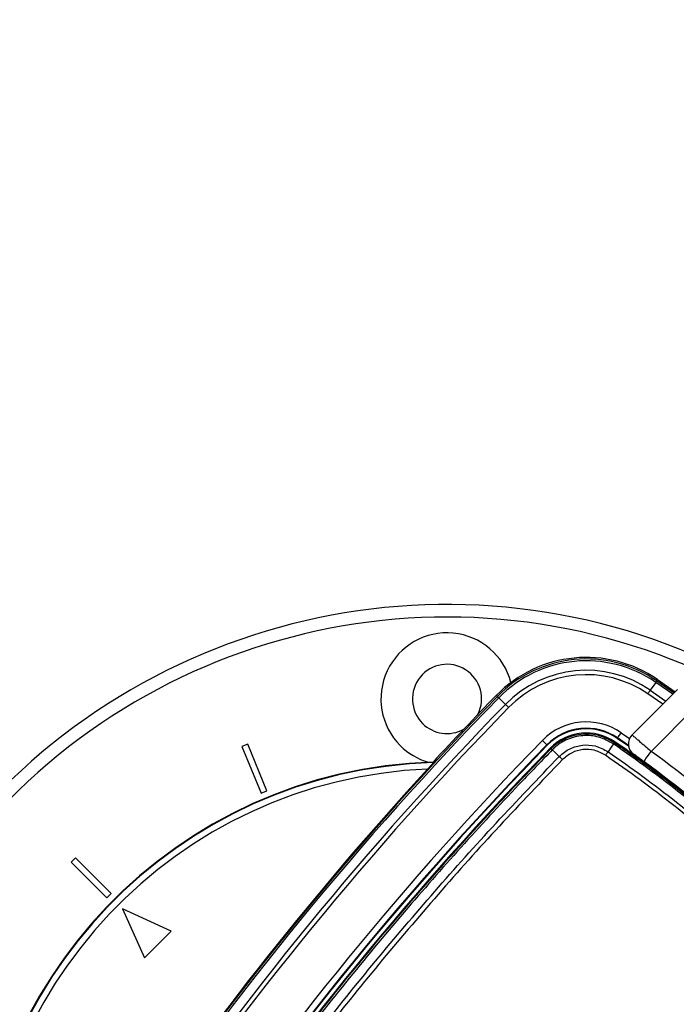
# Model space of a CAD drawing. Header units: millimetres. Extents: x 36407 to 443956, y 6043 to 409364.
# Tile 33 of 73: x 87328 to 92548, y 244780 to 252604. Entities that reach past the tile are written whole.
import ezdxf

# ---------------------------------------------------------------- set-up
doc = ezdxf.new("R2010")
doc.units = ezdxf.units.MM
doc.header["$LTSCALE"] = 50
doc.layers.add('COMPONENT_GEOMETRY', color=7, linetype='Continuous')
doc.styles.add('SLDTEXTSTYLE0', font='TXT', dxfattribs={"width": 0.75})
doc.dimstyles.new('SLDDIMSTYLE0', dxfattribs={"dimtxt": 2500, "dimasz": 165.1, "dimexe": 0, "dimexo": 0.0625, "dimgap": 625, "dimtad": 0, "dimtih": 1, "dimtoh": 1, "dimdec": 1, "dimrnd": 1e-09, "dimzin": 12, "dimdsep": 46, "dimtxsty": 'SLDTEXTSTYLE0', "dimsah": 1, "dimcen": 0.09, "dimadec": 0, "dimazin": 3, "dimtfac": 1, "dimtdec": 1, "dimtofl": 0, "dimtmove": 0, "dimatfit": 3, "dimfxl": 1, "dimfrac": 2, "dimtolj": 1, "dimtzin": 12, "dimarcsym": 0})
doc.dimstyles.new('SLDDIMSTYLE1', dxfattribs={"dimtxt": 2500, "dimasz": 165.1, "dimexe": 0, "dimexo": 0.0625, "dimgap": 625, "dimtad": 0, "dimtih": 1, "dimtoh": 1, "dimdec": 0, "dimrnd": 1e-09, "dimzin": 12, "dimdsep": 46, "dimtxsty": 'SLDTEXTSTYLE0', "dimsah": 1, "dimcen": 0.09, "dimadec": 0, "dimazin": 3, "dimtfac": 1, "dimtdec": 0, "dimtofl": 0, "dimtmove": 0, "dimatfit": 3, "dimfxl": 1, "dimfrac": 2, "dimtolj": 1, "dimtzin": 12, "dimarcsym": 0})

# ---------------------------------------------------------------- blocks, each defined once
blk = doc.blocks.new('_D')
at = {"layer": 'COMPONENT_GEOMETRY', "color": 7}
for p, q in [((167596.2, 392392.2), (70194.7, 392392.2)), ((70353.5, 392392.2), (70353.5, 321782.9)), ((65351.7, 321275.1), (64590, 321275.1)), ((64590, 321275.1), (64590, 317306.4)), ((75355.2, 321275.1), (76116.9, 321275.1)), ((76116.9, 321275.1), (76116.9, 317306.4)), ((64590, 317306.4), (65351.7, 317306.4)), ((76116.9, 317306.4), (75355.2, 317306.4)), ((70353.5, 242956.6), (70353.5, 313565.9)), ((79452.5, 242956.6), (70194.7, 242956.6))]:
    blk.add_line(p, q, dxfattribs=at)
for points in [[(70353.5, 392392.2), (70328.1, 392227.1), (70378.9, 392227.1)], [(70353.5, 242956.6), (70378.9, 243121.7), (70328.1, 243121.7)]]:
    blk.add_solid(points, dxfattribs=at)
at = {"layer": 'COMPONENT_GEOMETRY', "color": 7, "char_height": 2500, "attachment_point": 1, "style": 'SLDTEXTSTYLE0'}
for s, insert in [('9\'9.67"', (65351.7, 320529)), ('2988.7', (65273.6, 316788.6))]:
    blk.add_mtext(s, dxfattribs=dict(at, insert=insert))
blk = doc.blocks.new('_D_3')
at = {"layer": 'COMPONENT_GEOMETRY', "color": 7}
for p, q in [((240160.5, 319828.1), (240160.5, 202242)), ((85724.7, 242893.1), (85724.7, 202242)), ((157017.3, 206001.4), (156255.5, 206001.4)), ((156255.5, 206001.4), (156255.5, 202032.7)), ((168868, 206001.4), (169629.7, 206001.4)), ((169629.7, 206001.4), (169629.7, 202032.7)), ((85724.7, 202400.7), (155016.4, 202400.7)), ((240160.5, 202400.7), (170868.8, 202400.7)), ((156255.5, 202032.7), (157017.3, 202032.7)), ((169629.7, 202032.7), (168868, 202032.7))]:
    blk.add_line(p, q, dxfattribs=at)
for points in [[(85724.7, 202400.7), (85889.8, 202375.3), (85889.8, 202426.1)], [(240160.5, 202400.7), (239995.4, 202426.1), (239995.4, 202375.3)]]:
    blk.add_solid(points, dxfattribs=at)
at = {"layer": 'COMPONENT_GEOMETRY', "color": 7, "char_height": 2500, "attachment_point": 1, "style": 'SLDTEXTSTYLE0'}
for s, insert in [('10\'1.60"', (157017.3, 205255.3)), ('3089', (159248.2, 201514.9))]:
    blk.add_mtext(s, dxfattribs=dict(at, insert=insert))

msp = doc.modelspace()

# ---------------------------------------------------------------- linework, layer by layer
at = {"color": 7, "linetype": 'Continuous', "lineweight": 25}
for p, q in [((92383.76, 247338.21), (92341.24, 247276.37)), ((92392.04, 247350.26), (92398.99, 247360.38)), ((92398.99, 247360.38), (92538.41, 247262.87)), ((92195.81, 246920.27), (92557.3, 247281.76)), ((91125.32, 247225.94), (91116.53, 247234.52)), ((91135.79, 247215.74), (91189.51, 247163.34)), ((92698.72, 247140.34), (92348.41, 246790.03)), ((92055.31, 246860.49), (92059.07, 246865.95)), ((92077.87, 246893.3), (92080.35, 246896.9)), ((92168.38, 246830.33), (92077.87, 246893.3)), ((92167.39, 246836.39), (92080.35, 246896.9)), ((89140.55, 246846.49), (89094.35, 246827.36)), ((89094.35, 246827.36), (89247.43, 246457.8)), ((89293.62, 246476.94), (89140.55, 246846.49)), ((91522.33, 246838.78), (91519.2, 246841.83)), ((91550.9, 246810.92), (91546.09, 246815.61)), ((91561.61, 246801.27), (91561.59, 246801.25)), ((91615.77, 246750.15), (91617.11, 246748.89)), ((90615.9, 246700.62), (90613.91, 246704.99)), ((89247.43, 246457.8), (89293.62, 246476.94)), ((87772.55, 245944.15), (87737.19, 245908.8)), ((88055.39, 245661.31), (87772.55, 245944.15)), ((87737.19, 245908.8), (88020.04, 245625.96)), ((88020.04, 245625.96), (88055.39, 245661.31)), ((88143.78, 245537.57), (88320.56, 245148.66)), ((88532.69, 245360.79), (88143.78, 245537.57)), ((88320.56, 245148.66), (88532.69, 245360.79))]:
    msp.add_line(p, q, dxfattribs=at)
at = {"color": 8, "linetype": 'Continuous', "lineweight": 25}
for p, q in [((92519.12, 247243.58), (92383.76, 247338.21)), ((92392.04, 247350.26), (92529.6, 247254.06)), ((92341.24, 247276.37), (92465.3, 247189.76)), ((92439.94, 247164.4), (92321.21, 247247.24)), ((92108.67, 246938.1), (92175.77, 246891.57))]:
    msp.add_line(p, q, dxfattribs=at)
at = {"color": 7, "linetype": 'Continuous', "lineweight": 25, "flags": 128}
for points in [[(92383.76, 247338.21), (92385.55, 247340.81), (92387.14, 247343.14), (92388.53, 247345.16), (92389.7, 247346.86), (92390.65, 247348.24), (92391.36, 247349.26), (92391.82, 247349.94), (92392.04, 247350.26)], [(92321.21, 247247.24), (92323.99, 247251.28), (92326.74, 247255.28), (92329.43, 247259.2), (92332.05, 247263), (92334.56, 247266.66), (92336.95, 247270.13), (92339.18, 247273.38), (92341.24, 247276.37)], [(91125.32, 247225.94), (91125.6, 247225.67), (91126.18, 247225.1), (91127.08, 247224.23), (91128.27, 247223.07), (91129.75, 247221.62), (91131.51, 247219.91), (91133.53, 247217.94), (91135.79, 247215.74)], [(91214.83, 247138.66), (91211.32, 247142.08), (91207.84, 247145.47), (91204.44, 247148.79), (91201.13, 247152.02), (91197.95, 247155.11), (91194.94, 247158.05), (91192.12, 247160.8), (91189.51, 247163.34)], [(91519.2, 246841.83), (91518.4, 246842.61), (91516.3, 246844.66), (91512.95, 246847.93), (91508.5, 246852.27), (91503.1, 246857.53), (91496.96, 246863.52), (91490.31, 246870), (91483.41, 246876.74)], [(92080.35, 246896.9), (92080.98, 246897.82), (92082.65, 246900.24), (92085.29, 246904.09), (92088.82, 246909.22), (92093.09, 246915.43), (92097.95, 246922.5), (92103.21, 246930.15), (92108.67, 246938.1)], [(91615.77, 246750.15), (91583.58, 246780.54), (91561.61, 246801.27)], [(92047.5, 246848.86), (92029.72, 246822.76), (92005.58, 246787.33)], [(92047.47, 246848.89), (92049.21, 246851.44), (92050.76, 246853.71), (92052.09, 246855.68), (92053.21, 246857.33), (92054.1, 246858.65), (92054.75, 246859.62), (92055.16, 246860.23), (92055.31, 246860.49)], [(92289.22, 246709.44), (92290.36, 246710.98), (92293.72, 246715.57), (92299.19, 246723.02), (92306.56, 246733.04), (92315.53, 246745.26), (92325.76, 246759.19), (92336.87, 246774.31), (92348.41, 246790.03)]]:
    msp.add_lwpolyline(points, dxfattribs=at)
at = {"color": 7, "linetype": 'Continuous', "lineweight": 25}
for centre, radius, start, end in [((90724.72, 242956.63), 5000, 65.640303, 24.359697), ((90724.72, 242956.63), 4900, 66.081397, 23.918603), ((90724.72, 247206.63), 525, 14.374125, 225), ((91832.46, 246536.34), 1000, 55.490831, 135.719083), ((91832.46, 246536.34), 987.72, 55.490831, 135.719083), ((91832.46, 246536.34), 973.1, 55.490831, 135.719083), ((90724.72, 247206.63), 275, 333.510339, 225), ((91832.46, 246536.34), 898.06, 55.490831, 135.719083), ((91832.46, 246536.34), 862.7, 55.490831, 135.719083), ((110464.34, 228366.36), 27012.61, 135.719083, 145.723545), ((110464.34, 228366.36), 26998, 135.719083, 145.723545), ((110464.34, 228366.36), 27024.89, 135.719083, 137.267), ((110464.34, 228366.36), 26922.95, 135.719083, 145.723545), ((110464.34, 228366.36), 26887.6, 135.719083, 145.723545), ((91832.46, 246536.34), 487.55, 55.490831, 135.719083), ((90724.72, 247206.63), 275, 225, 299.160465), ((91832.46, 246536.34), 437.56, 55.490831, 135.719083), ((91832.46, 246536.34), 433.18, 55.490831, 135.719083), ((110464.34, 228366.36), 26512.44, 135.719083, 145.723545), ((91832.46, 246536.34), 400, 55.490831, 135.719083), ((86393.69, 238625.6), 10000, 46.719131, 55.490831), ((86393.69, 238625.6), 10000, 49.147412, 55.490831), ((92266.52, 246849.55), 100, 135, 234.2779), ((110464.34, 228366.36), 26462.45, 135.719083, 145.723545), ((110464.34, 228366.36), 26458.07, 135.719083, 145.723545), ((110464.34, 228366.36), 26424.89, 135.719083, 145.723545), ((90724.72, 247206.63), 525, 225, 253.360071), ((91456.99, 246696.4), 148.1, 45.068332, 50.648494), ((86369.59, 238649.79), 10100, 47.927635, 53.703556), ((86369.59, 238649.79), 10000, 47.956937, 53.703556), ((90724.72, 242956.63), 3750, 91.693338, 358.306662), ((90724.72, 242956.63), 3745.57, 91.664902, 358.335098), ((90724.72, 242956.63), 3695.6, 92.389452, 357.610548), ((110464.34, 228366.36), 27018.78, 137.416438, 145.723545)]:
    msp.add_arc(centre, radius, start, end, dxfattribs=at)
for points, knots in [([(91551.01, 246811.03), (91555.72, 246815.71), (91591.67, 246851.39), (91673.09, 246904.11), (91803.18, 246935.73), (91938.62, 246924.89), (92016.42, 246881.95), (92055.31, 246860.49)], [0, 0, 0, 0, 0.0363238, 0.2772866, 0.518216, 0.7591083, 1, 1, 1, 1]), ([(92047.47, 246848.89), (92010.01, 246869.56), (91935.08, 246910.91), (91804.61, 246921.36), (91679.27, 246890.93), (91600.8, 246840.14), (91566.15, 246805.77), (91561.61, 246801.27)], [0, 0, 0, 0, 0.2408148, 0.4816757, 0.7226296, 0.9636789, 1, 1, 1, 1]), ([(92195.81, 246920.27), (92197.46, 246918.86), (92200.78, 246916.05), (92226.58, 246894.12), (92264.68, 246861.67), (92307.71, 246824.92), (92336.58, 246800.18), (92348.41, 246790.03)], [0, 0, 0, 0, 0.21224717, 0.42402856, 0.63645379, 0.85095508, 1, 1, 1, 1]), ([(88631.72, 243246.42), (88770.3, 243445.68), (89047.45, 243844.19), (89483.75, 244427.44), (89934.42, 244999.09), (90390.39, 245545.67), (90850.51, 246068.32), (91235.55, 246484.87), (91472.08, 246729.43), (91550.9, 246810.92)], [0, 0, 0, 0, 0.1582173, 0.3164344, 0.4740122, 0.6315899, 0.7789697, 0.9263494, 1, 1, 1, 1]), ([(91561.59, 246801.25), (91482.75, 246719.74), (91246.15, 246475.12), (90861.01, 246058.47), (90400.77, 245535.69), (89944.68, 244988.99), (89493.88, 244417.22), (89057.48, 243833.85), (88780.26, 243435.25), (88641.65, 243235.96)], [0, 0, 0, 0, 0.0736516, 0.221033, 0.3684144, 0.5259923, 0.6835704, 0.8417851, 1, 1, 1, 1]), ([(91550.9, 246810.92), (91550.91, 246810.93), (91550.94, 246810.97), (91550.98, 246811.01), (91551.01, 246811.03)], [0, 0, 0, 0, 0.2455875, 1, 1, 1, 1]), ([(91561.61, 246801.27), (91560.08, 246802.72), (91557.03, 246805.62), (91553.78, 246808.64), (91551.58, 246810.64), (91551.2, 246810.9), (91551.01, 246811.03)], [0, 0, 0, 0, 0.2500067, 0.4999835, 0.7500314, 1, 1, 1, 1]), ([(91617.11, 246748.89), (91617.12, 246748.89), (91642.14, 246773.91), (91699.54, 246815.9), (91800.61, 246844.04), (91908.88, 246839.43), (91972.35, 246805.23), (92005.58, 246787.33)], [0, 0, 0, 0, 0.0000071, 0.2515579, 0.4934274, 0.734807, 1, 1, 1, 1]), ([(91985.87, 246758.52), (91956.48, 246774.33), (91900.35, 246804.55), (91805.03, 246808.23), (91714.56, 246784.3), (91667.01, 246744.5), (91642.77, 246724.21)], [0, 0, 0, 0, 0.2651527, 0.5065391, 0.7484358, 1, 1, 1, 1]), ([(91985.87, 246758.52), (91987.71, 246761.2), (91991.39, 246766.57), (91996.66, 246774.25), (92001.54, 246781.39), (92004.24, 246785.35), (92005.58, 246787.33)], [0, 0, 0, 0, 0.2499835, 0.4999944, 0.7499659, 1, 1, 1, 1]), ([(92005.58, 246787.33), (92097.73, 246722.63), (92374.67, 246528.19), (92816.22, 246176.14), (93317.37, 245720.51), (93773.85, 245242.34), (94189.83, 244749.31), (94433.55, 244408.1), (94555.42, 244237.49)], [0, 0, 0, 0, 0.0931497, 0.2799683, 0.4667869, 0.6531644, 0.826582, 1, 1, 1, 1]), ([(92047.5, 246848.86), (92047.5, 246848.86), (92047.49, 246848.87), (92047.48, 246848.88), (92047.47, 246848.89)], [0, 0, 0, 0, 0.0777122, 1, 1, 1, 1]), ([(92055.33, 246860.48), (92055.21, 246860.29), (92054.98, 246859.91), (92053.37, 246857.5), (92050.96, 246853.94), (92048.66, 246850.55), (92047.5, 246848.86)], [0, 0, 0, 0, 0.2500174, 0.5000094, 0.7500643, 1, 1, 1, 1]), ([(94616.95, 244279.41), (94492.28, 244453.74), (94242.93, 244802.41), (93820.12, 245301.9), (93359.67, 245782.66), (92858.12, 246237.77), (92416.5, 246589.64), (92139.63, 246784.14), (92047.5, 246848.86)], [0, 0, 0, 0, 0.1759264, 0.3518527, 0.5368032, 0.7221829, 0.9075626, 1, 1, 1, 1]), ([(92055.33, 246860.48), (92147.58, 246795.66), (92424.85, 246600.86), (92867.11, 246248.45), (93369.38, 245792.66), (93830.51, 245311.19), (94253.96, 244810.99), (94503.69, 244461.83), (94628.56, 244287.26)], [0, 0, 0, 0, 0.0924369, 0.2778181, 0.4631993, 0.6481528, 0.8240764, 1, 1, 1, 1]), ([(88699.37, 243187.68), (88763.53, 243280.66), (88956.08, 243559.7), (89287.83, 244018.04), (89708.81, 244570.97), (90154.29, 245124.98), (90625.69, 245679.21), (91111.86, 246222.3), (91448.7, 246573.36), (91617.11, 246748.89)], [0, 0, 0, 0, 0.0737205, 0.2212406, 0.3687607, 0.5262463, 0.6837317, 0.8418659, 1, 1, 1, 1]), ([(91642.77, 246724.21), (91474.51, 246548.85), (91138.01, 246198.15), (90652.29, 245655.61), (90181.3, 245101.96), (89736.2, 244548.54), (89315.56, 243996.21), (88984.06, 243538.37), (88791.64, 243259.64), (88727.52, 243166.76)], [0, 0, 0, 0, 0.1581334, 0.3162669, 0.473752, 0.6312372, 0.7787579, 0.9262788, 1, 1, 1, 1]), ([(91642.77, 246724.21), (91640.4, 246726.51), (91635.67, 246731.12), (91628.84, 246737.71), (91622.46, 246743.83), (91618.9, 246747.2), (91617.11, 246748.89)], [0, 0, 0, 0, 0.2500231, 0.5000339, 0.7500103, 1, 1, 1, 1]), ([(94526.61, 244217.78), (94405.2, 244387.79), (94162.39, 244727.82), (93747.92, 245219.13), (93293.08, 245695.6), (92793.69, 246149.59), (92353.68, 246500.35), (92077.69, 246694.07), (91985.87, 246758.52)], [0, 0, 0, 0, 0.1734181, 0.3468359, 0.5332128, 0.720031, 0.9068492, 1, 1, 1, 1]), ([(92289.22, 246709.44), (92282.94, 246714.04), (92267.62, 246725.27), (92244.77, 246741.91), (92224.51, 246756.57), (92210.78, 246766.47), (92209.01, 246767.73), (92208.13, 246768.37)], [0, 0, 0, 0, 0.14893413, 0.36335778, 0.57580494, 0.7876718, 1, 1, 1, 1]), ([(90615.9, 246700.62), (90615.63, 246700.1), (90615.1, 246699.07), (90609.83, 246692.7), (90600.18, 246681.62), (90586.29, 246666.11), (90575.62, 246654.46), (90570.64, 246649.02)], [0, 0, 0, 0, 0.14411942, 0.28759573, 0.48615024, 0.76019816, 1, 1, 1, 1])]:
    msp.add_open_spline(points, degree=3, knots=knots, dxfattribs=at)

# ---------------------------------------------------------------- dimensions: what is measured, and where the dimension line sits
at = {"layer": 'COMPONENT_GEOMETRY', "color": 7}
dim = msp.add_linear_dim(base=(70353.47, 242956.63), p1=(167659.66, 392392.2), p2=(79516, 242956.63), angle=90, dimstyle='SLDDIMSTYLE0', dxfattribs=at)
dim.commit()
dim.dimension.update_dxf_attribs({"geometry": '_D', "text_midpoint": (70353.47, 317674.42), "dimtype": 160})
dim = msp.add_linear_dim(base=(85724.72, 202400.71), p1=(240160.49, 319891.58), p2=(85724.72, 242956.63), dimstyle='SLDDIMSTYLE1', dxfattribs=at)
dim.commit()
dim.dimension.update_dxf_attribs({"geometry": '_D_3', "text_midpoint": (162942.6, 202400.71), "dimtype": 160})

doc.saveas('drawing.dxf')
